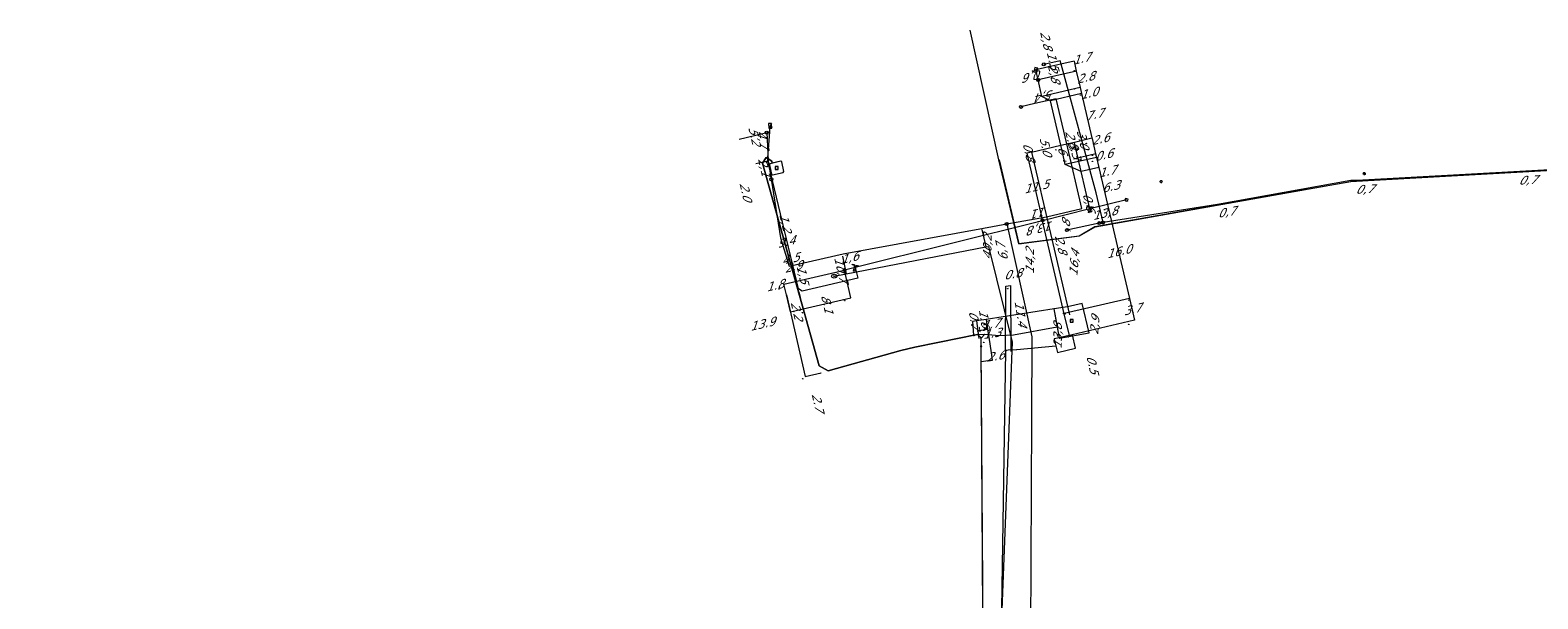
# Model space of a CAD drawing. Header units: metres. Extents: x 124576 to 133557, y 395865 to 402386.
# Tile 238 of 256: x 127624 to 127874, y 402256 to 402350. Entities that reach past the tile are written whole.
import ezdxf
from ezdxf.enums import TextEntityAlignment as Align

# ---------------------------------------------------------------- set-up
doc = ezdxf.new("R2010")
doc.units = ezdxf.units.M
doc.header["$MEASUREMENT"] = 0
for name, color, linetype, lineweight, true_color in [('LG_Datatransport_Eurofiber_Nederland_BV', 3, 'Continuous', 13, 0x00ff00), ('LG_Datatransport_KPN_BV', 3, 'Continuous', 13, 0x00ff00), ('LG_Gas_Hoge_Druk', 7, 'Continuous', 13, 0xff9b00), ('LG_Gas_Hoge_Druk_Enexis_Netbeheer_BV', 7, 'Continuous', 13, 0xff9b00), ('LG_Gas_Hoge_Druk_P_Enexis_Netbeheer_BV', 7, 'Continuous', 13, 0xff9b00), ('LG_Gas_Lage_Druk', 7, 'Continuous', 13, 0xffdc7d), ('LG_Gas_Lage_Druk_Enexis_Netbeheer_BV', 7, 'Continuous', 13, 0xffdc7d), ('LG_Gas_Lage_Druk_P_Enexis_Netbeheer_BV', 7, 'Continuous', 13, 0xffdc7d), ('LG_Laag_Spanning', 7, 'Continuous', 13, 0x960000), ('LG_Midden_Spanning', 7, 'Continuous', 13, 0xd20000), ('LG_Midden_Spanning_Enexis_Netbeheer_BV', 7, 'Continuous', 13, 0xd20000), ('LG_unet-4_Brabant_Water', 5, 'Continuous', 13, 0x0000ff)]:
    doc.layers.add(name, color=color, linetype=linetype, lineweight=lineweight, true_color=true_color)
for name, color, linetype, lineweight in [('LG_Datatransport_P_KPN_BV', 7, 'Continuous', 0), ('LG_Laag_Spanning_P_Enexis_Netbeheer_BV', 7, 'Continuous', 0), ('LG_Midden_Spanning_P_Enexis_Netbeheer_BV', 7, 'Continuous', 0), ('LG_unet-4_P_Brabant_Water', 7, 'Continuous', 0), ('MV_Datatransport', 7, 'Continuous', 0), ('MV_Gas_Hoge_Druk', 7, 'Continuous', 0), ('MV_Gas_Hoge_Druk_lijn', 7, 'Continuous', 0), ('MV_Gas_Hoge_Druk_pijl', 7, 'Continuous', 0), ('MV_Gas_Lage_Druk', 7, 'Continuous', 0), ('MV_Gas_Lage_Druk_lijn', 7, 'Continuous', 0), ('MV_Gas_Lage_Druk_pijl', 7, 'Continuous', 0), ('MV_Midden_Spanning', 7, 'Continuous', 0), ('MV_Midden_Spanning_lijn', 7, 'Continuous', 0), ('MV_Midden_Spanning_pijl', 7, 'Continuous', 0), ('MV_unet-4', 7, 'Continuous', 0)]:
    doc.layers.add(name, color=color, linetype=linetype, lineweight=lineweight)
doc.styles.add('Klic_Annotatie', font='verdanai.ttf', dxfattribs={"oblique": 20, "height": 1.4})
doc.styles.add('Style-Arial', font='arial.ttf')
doc.styles.add('Style-Arial Narrow', font='ARIALN.TTF')

# ---------------------------------------------------------------- blocks, each defined once
blk = doc.blocks.new('Mof_1')
at = {"layer": 'LG_Midden_Spanning_P_Enexis_Netbeheer_BV'}
h = blk.add_hatch(color=256, dxfattribs=at)
edge = h.paths.add_edge_path()
edge.add_arc((0, 0), 2, 0, 360)
blk = doc.blocks.new('Streetlight')
at = {"layer": 'LG_Laag_Spanning_P_Enexis_Netbeheer_BV'}
for p, q in [((-1.8, 1.8), (-1.1, 1.1)), ((0, 2.5), (0, 1.5)), ((1.8, 1.8), (1.1, 1.1)), ((-1.1, -1.1), (-1.8, -1.8)), ((0, -1.5), (0, -2.5)), ((1.1, -1.1), (1.8, -1.8))]:
    blk.add_line(p, q, dxfattribs=at)
at = {"layer": 'LG_Laag_Spanning_P_Enexis_Netbeheer_BV', "flags": 128}
for points in [[(-2.5, 0), (-1.5, 0)], [(1.5, 0), (2.5, 0)]]:
    blk.add_lwpolyline(points, dxfattribs=at)
at = {"layer": 'LG_Laag_Spanning_P_Enexis_Netbeheer_BV'}
blk.add_circle((0, 0), 1.5, dxfattribs=at)
blk = doc.blocks.new('Eindkap')
at = {"layer": 'LG_Gas_Lage_Druk_P_Enexis_Netbeheer_BV', "flags": 128}
blk.add_lwpolyline([(-0.8, -2.5), (1.7, -2.5), (1.7, 2.5), (-0.8, 2.5), (-2, 1.2), (-2, -1.2), (-0.8, -2.5)], close=True, dxfattribs=at)
blk = doc.blocks.new('DeliveryPoint_1')
at = {"layer": 'LG_Gas_Lage_Druk_P_Enexis_Netbeheer_BV', "flags": 128}
blk.add_lwpolyline([(-3.8, -2.5), (3.8, -2.5), (3.8, 2.5), (-3.8, 2.5), (-3.8, -2.5)], close=True, dxfattribs=at)
blk.add_lwpolyline([(-3.8, 2.5), (-3.8, 2.2), (0, 0), (3.8, 2.2)], dxfattribs=at)
blk = doc.blocks.new('Aftakzadel')
at = {"layer": 'LG_Gas_Lage_Druk_P_Enexis_Netbeheer_BV', "flags": 128}
blk.add_lwpolyline([(3, 3.1, 0.414214), (1, 1.1), (1, -6.4), (-1, -6.4), (-1, 1.1, 0.414214), (-3, 3.1), (-5.5, 3.1), (-5.5, 4.1), (-3, 4.1, -0.414214), (0, 1.1, -0.414214), (3, 4.1), (5.5, 4.1), (5.5, 3.1), (3, 3.1)], format="xyb", close=True, dxfattribs=at)
blk = doc.blocks.new('Overgangsstuk')
at = {"layer": 'LG_Gas_Lage_Druk_P_Enexis_Netbeheer_BV'}
for radius in [2.5, 2, 1.5, 1, 0.5]:
    blk.add_circle((0, 0), radius, dxfattribs=at)
blk = doc.blocks.new('Afsluiter')
at = {"layer": 'LG_Gas_Lage_Druk_P_Enexis_Netbeheer_BV'}
blk.add_line((0, -2.5), (0, 2.5), dxfattribs=at)
blk.add_solid([(-0.2, 2.5), (0.2, 2.5), (-0.2, -2.5), (0.2, -2.5)], dxfattribs=at)
blk = doc.blocks.new('Tstuk')
at = {"layer": 'LG_Gas_Lage_Druk_P_Enexis_Netbeheer_BV'}
for p, q in [((-2.3, 1.8), (2.3, 1.8)), ((0, -1.8), (0, 1.8))]:
    blk.add_line(p, q, dxfattribs=at)
blk.add_circle((0, 0.7), 2.5, dxfattribs=at)
blk = doc.blocks.new('Afsluiter_1')
at = {"layer": 'LG_Gas_Hoge_Druk_P_Enexis_Netbeheer_BV'}
blk.add_line((0, -2.5), (0, 2.5), dxfattribs=at)
at = {"layer": 'LG_Gas_Hoge_Druk_P_Enexis_Netbeheer_BV', "extrusion": (0, 0, -1)}
blk.add_solid([(0.2, 2.5), (-0.3, 2.5), (0.2, -2.5), (-0.3, -2.5)], dxfattribs=at)
blk = doc.blocks.new('m_pijl_1')
at = {"layer": 'MV_Midden_Spanning_pijl'}
blk.add_hatch(color=7, dxfattribs=at).paths.add_polyline_path([(-1, -0.3), (-1, 0), (-1, 0.3), (0, 0)])
at = {"layer": 'MV_Midden_Spanning_pijl', "flags": 128}
blk.add_lwpolyline([(-1, 0), (-1, 0.3), (0, 0), (-1, -0.3), (-1, 0)], close=True, dxfattribs=at)
blk = doc.blocks.new('m_pijl_2')
at = {"layer": 'MV_Gas_Lage_Druk_pijl'}
blk.add_hatch(color=7, dxfattribs=at).paths.add_polyline_path([(-1, -0.3), (-1, 0), (-1, 0.3), (0, 0)])
at = {"layer": 'MV_Gas_Lage_Druk_pijl', "flags": 128}
blk.add_lwpolyline([(-1, 0), (-1, 0.3), (0, 0), (-1, -0.3), (-1, 0)], close=True, dxfattribs=at)
blk = doc.blocks.new('m_pijl_3')
at = {"layer": 'MV_Gas_Hoge_Druk_pijl'}
blk.add_hatch(color=7, dxfattribs=at).paths.add_polyline_path([(-1, -0.3), (-1, 0), (-1, 0.3), (0, 0)])
at = {"layer": 'MV_Gas_Hoge_Druk_pijl', "flags": 128}
blk.add_lwpolyline([(-1, 0), (-1, 0.3), (0, 0), (-1, -0.3), (-1, 0)], close=True, dxfattribs=at)
blk = doc.blocks.new('Klantstation')
at = {"layer": 'LG_Laag_Spanning_P_Enexis_Netbeheer_BV', "flags": 128}
blk.add_lwpolyline([(-2.5, -2.3), (2.5, -2.3), (2.5, 2.3), (-2.5, 2.3), (-2.5, -2.3)], close=True, dxfattribs=at)
at = {"layer": 'LG_Laag_Spanning_P_Enexis_Netbeheer_BV', "color": 7, "linetype": 'Continuous', "style": 'Style-Arial Narrow'}
blk.add_text('K', height=3.5, dxfattribs=at).set_placement((0, 0), align=Align.MIDDLE_CENTER)
blk = doc.blocks.new('Klantstation_1')
at = {"layer": 'LG_Midden_Spanning_P_Enexis_Netbeheer_BV', "flags": 128}
blk.add_lwpolyline([(-2.5, -2.3), (2.5, -2.3), (2.5, 2.3), (-2.5, 2.3), (-2.5, -2.3)], close=True, dxfattribs=at)
at = {"layer": 'LG_Midden_Spanning_P_Enexis_Netbeheer_BV', "color": 7, "linetype": 'Continuous', "style": 'Style-Arial Narrow'}
blk.add_text('K', height=3.5, dxfattribs=at).set_placement((0, 0), align=Align.MIDDLE_CENTER)
blk = doc.blocks.new('FireHydrant')
at = {"layer": 'LG_unet-4_P_Brabant_Water'}
blk.add_ellipse((0, 0), major_axis=(4.45, 0), ratio=0.727642, dxfattribs=at)
at = {"layer": 'LG_unet-4_P_Brabant_Water', "style": 'Style-Arial'}
blk.add_text('BK', height=2.5, dxfattribs=at).set_placement((0, 0), align=Align.MIDDLE_CENTER)
blk = doc.blocks.new('Onbekend_3')
at = {"layer": 'LG_Datatransport_P_KPN_BV'}
blk.add_hatch(color=256, dxfattribs=at).paths.add_polyline_path([(-0.3, -1.1, -0.262633), (0.2, 0.2), (0.6, 0.5, 0.379827), (0.7, 1.3), (0.7, 1.3, 0.228508), (0, 1.5), (0, 1.5, 0.459053), (-0.8, 0.8), (-1.3, 0.9, -0.414214), (-0.1, 2, -0.243799), (1.1, 1.5, -0.379827), (0.9, 0.1), (0.5, -0.2, 0.262633), (0.2, -1.1), (-0.2, -1.1)])
blk.add_circle((0, 0), 2.5, dxfattribs=at)
at = {"layer": 'LG_Datatransport_P_KPN_BV', "extrusion": (0, 0, -1)}
blk.add_solid([(0.3, -2.1), (-0.2, -2.1), (0.3, -1.5), (-0.2, -1.5)], dxfattribs=at)

msp = doc.modelspace()

# ---------------------------------------------------------------- linework, layer by layer
at = {"layer": 'LG_Datatransport_Eurofiber_Nederland_BV', "flags": 128}
for points in [[(127897.8, 402327.8), (127870.3, 402326.3), (127842.8, 402324.7), (127821.6, 402321), (127800.4, 402317.2), (127797.8, 402315.7), (127787.8, 402314.4), (127784.5, 402328.3), (127779.7, 402349.8)], [(127784.52, 402328.34), (127787.77, 402314.42), (127797.83, 402315.71), (127800.45, 402317.2), (127821.6, 402320.97), (127842.79, 402324.74), (127870.34, 402326.28), (127897.85, 402327.82), (127906.02, 402328.32), (127907.3, 402328.38), (127908.02, 402328.06), (127908.44, 402320.56), (127908.46, 402320.11), (127908.48, 402319.83)]]:
    msp.add_lwpolyline(points, dxfattribs=at)
at = {"layer": 'LG_Datatransport_KPN_BV'}
for p, q in [((127801.13, 402317.83), (127795.77, 402316.68)), ((127801.76, 402317.93), (127801.13, 402317.83))]:
    msp.add_line(p, q, dxfattribs=at)
at = {"layer": 'LG_Datatransport_KPN_BV', "flags": 128}
for points in [[(127801.76, 402317.93), (127800.6, 402322.85), (127794.8, 402344.16), (127794.67, 402344.74), (127791.93, 402344.14)], [(127785.78, 402317.69), (127792.38, 402318.89), (127798.24, 402320.25), (127795.73, 402330.96), (127793.98, 402338.44), (127790.46, 402337.63), (127788.15, 402337.09)], [(127746.02, 402332.83), (127746.26, 402328.17), (127746.76, 402325.09)], [(127898.5, 402327.95), (127870.82, 402326.41), (127843.8, 402324.89), (127842.8, 402324.88), (127820.75, 402320.92), (127801.76, 402317.93)], [(127746.76, 402325.09), (127748.3, 402315.39), (127749.7, 402310.69), (127758.66, 402312.77), (127781.96, 402316.99), (127785.78, 402317.69)], [(127785.78, 402317.69), (127789.96, 402298.99), (127789.89, 402285.48), (127789.71, 402250), (127789.47, 402205.17), (127789.47, 402205.12)]]:
    msp.add_lwpolyline(points, dxfattribs=at)
at = {"layer": 'LG_Gas_Hoge_Druk', "flags": 128}
msp.add_lwpolyline([(127794.2, 402296.41), (127797.18, 402297.11), (127797.18, 402297.11), (127797.18, 402297.11), (127797.19, 402297.11), (127797.19, 402297.11), (127797.19, 402297.11), (127797.19, 402297.11), (127797.19, 402297.11), (127797.19, 402297.11), (127797.19, 402297.11), (127797.19, 402297.12), (127797.19, 402297.12), (127797.19, 402297.12), (127796.67, 402299.33), (127796.67, 402299.33), (127796.67, 402299.33), (127796.67, 402299.33), (127796.67, 402299.34), (127796.67, 402299.34), (127796.67, 402299.34), (127796.67, 402299.34), (127796.67, 402299.34), (127796.66, 402299.34), (127796.66, 402299.34), (127796.66, 402299.34), (127796.66, 402299.34), (127793.68, 402298.64), (127793.68, 402298.64), (127793.68, 402298.64), (127793.68, 402298.64), (127793.67, 402298.64), (127793.67, 402298.64), (127793.67, 402298.64), (127793.67, 402298.64), (127793.67, 402298.63), (127793.67, 402298.63), (127793.67, 402298.63), (127793.67, 402298.63), (127793.67, 402298.63), (127794.19, 402296.42), (127794.19, 402296.41), (127794.19, 402296.41), (127794.19, 402296.41), (127794.19, 402296.41), (127794.19, 402296.41), (127794.19, 402296.41), (127794.19, 402296.41), (127794.2, 402296.41), (127794.2, 402296.41), (127794.2, 402296.41), (127794.2, 402296.41), (127794.2, 402296.41)], dxfattribs=at)
at = {"layer": 'LG_Gas_Hoge_Druk_Enexis_Netbeheer_BV', "flags": 128}
for points in [[(127786.49, 402296.83), (127785.61, 402296.74), (127784.25, 402211.22), (127784.17, 402206.02), (127783.15, 402205.04), (127766.02, 402205.31), (127764.02, 402205.35), (127701.35, 402207.1), (127699.35, 402207.15), (127607.82, 402209.47), (127597.79, 402210.01), (127597.63, 402210.03), (127596.65, 402210.18), (127595.65, 402210.27), (127589.94, 402210.61)], [(127786.49, 402296.83), (127787.38, 402296.91), (127787.48, 402296.92), (127793.94, 402297.53)]]:
    msp.add_lwpolyline(points, dxfattribs=at)
at = {"layer": 'LG_Gas_Lage_Druk', "flags": 128}
msp.add_lwpolyline([(127794.2, 402296.41), (127797.18, 402297.11), (127797.18, 402297.11), (127797.18, 402297.11), (127797.19, 402297.11), (127797.19, 402297.11), (127797.19, 402297.11), (127797.19, 402297.11), (127797.19, 402297.11), (127797.19, 402297.11), (127797.19, 402297.11), (127797.19, 402297.12), (127797.19, 402297.12), (127797.19, 402297.12), (127796.67, 402299.33), (127796.67, 402299.33), (127796.67, 402299.33), (127796.67, 402299.33), (127796.67, 402299.34), (127796.67, 402299.34), (127796.67, 402299.34), (127796.67, 402299.34), (127796.67, 402299.34), (127796.66, 402299.34), (127796.66, 402299.34), (127796.66, 402299.34), (127796.66, 402299.34), (127793.68, 402298.64), (127793.68, 402298.64), (127793.68, 402298.64), (127793.68, 402298.64), (127793.67, 402298.64), (127793.67, 402298.64), (127793.67, 402298.64), (127793.67, 402298.64), (127793.67, 402298.63), (127793.67, 402298.63), (127793.67, 402298.63), (127793.67, 402298.63), (127793.67, 402298.63), (127794.19, 402296.42), (127794.19, 402296.41), (127794.19, 402296.41), (127794.19, 402296.41), (127794.19, 402296.41), (127794.19, 402296.41), (127794.19, 402296.41), (127794.19, 402296.41), (127794.2, 402296.41), (127794.2, 402296.41), (127794.2, 402296.41), (127794.2, 402296.41), (127794.2, 402296.41)], dxfattribs=at)
at = {"layer": 'LG_Gas_Lage_Druk_Enexis_Netbeheer_BV'}
for p, q in [((127791, 402341.55), (127790.61, 402343.21)), ((127805.65, 402321.71), (127799.58, 402320.2)), ((127799.58, 402320.2), (127791.72, 402318.24)), ((127791.72, 402318.24), (127760.64, 402310.49)), ((127795.33, 402302.82), (127791.72, 402318.24)), ((127760.64, 402310.49), (127758.89, 402310.05)), ((127796.18, 402299.22), (127795.33, 402302.82))]:
    msp.add_line(p, q, dxfattribs=at)
at = {"layer": 'LG_Gas_Lage_Druk_Enexis_Netbeheer_BV', "flags": 128}
for points in [[(127795.38, 402328.09), (127794.76, 402330.74), (127793.04, 402338.12), (127791.63, 402338.82), (127791, 402341.55)], [(127760.64, 402310.49), (127761.09, 402308.72), (127751.89, 402306.57), (127751.29, 402306.94), (127746.29, 402327.66), (127746.17, 402328.14), (127746.2, 402328.64), (127746.51, 402332.95), (127746.58, 402333.95)], [(127799.58, 402320.2), (127798.14, 402326.38), (127795.5, 402327.54), (127795.38, 402328.09)]]:
    msp.add_lwpolyline(points, dxfattribs=at)
at = {"layer": 'LG_Laag_Spanning', "flags": 128}
for points in [[(127746.98, 402325.83), (127748.74, 402326.23), (127748.74, 402326.23), (127748.74, 402326.23), (127748.74, 402326.23), (127748.74, 402326.23), (127748.75, 402326.23), (127748.75, 402326.23), (127748.84, 402326.38), (127748.84, 402326.38), (127748.84, 402326.38), (127748.84, 402326.38), (127748.84, 402326.38), (127748.84, 402326.38), (127748.84, 402326.38), (127748.49, 402327.97), (127748.49, 402327.97), (127748.49, 402327.97), (127748.49, 402327.98), (127748.49, 402327.98), (127748.49, 402327.98), (127748.49, 402327.98), (127748.33, 402328.08), (127748.33, 402328.08), (127748.33, 402328.08), (127748.33, 402328.08), (127748.33, 402328.08), (127748.32, 402328.08), (127748.32, 402328.08), (127746.55, 402327.68), (127746.55, 402327.68), (127746.55, 402327.68), (127746.54, 402327.68), (127746.54, 402327.68), (127746.54, 402327.68), (127746.54, 402327.68), (127746.54, 402327.68), (127746.45, 402327.51), (127746.45, 402327.51), (127746.45, 402327.51), (127746.45, 402327.51), (127746.45, 402327.51), (127746.45, 402327.51), (127746.45, 402327.5), (127746.51, 402327.24), (127746.81, 402325.95), (127746.81, 402325.94), (127746.82, 402325.94), (127746.82, 402325.94), (127746.82, 402325.94), (127746.82, 402325.94), (127746.82, 402325.94), (127746.97, 402325.84), (127746.97, 402325.84), (127746.97, 402325.83), (127746.97, 402325.83), (127746.98, 402325.83), (127746.98, 402325.83), (127746.98, 402325.83)], [(127794.51, 402298.76), (127799.43, 402299.65), (127799.43, 402299.65), (127799.44, 402299.65), (127799.44, 402299.65), (127799.44, 402299.65), (127799.44, 402299.66), (127799.44, 402299.66), (127799.44, 402299.66), (127799.44, 402299.66), (127799.44, 402299.66), (127799.44, 402299.66), (127799.44, 402299.66), (127799.44, 402299.66), (127799.44, 402299.66), (127798.31, 402304.53), (127798.31, 402304.54), (127798.3, 402304.54), (127798.3, 402304.54), (127798.3, 402304.54), (127798.3, 402304.54), (127798.3, 402304.54), (127798.3, 402304.54), (127798.3, 402304.54), (127798.3, 402304.54), (127798.3, 402304.54), (127798.3, 402304.54), (127798.29, 402304.54), (127795.86, 402303.97), (127793.63, 402303.63), (127793.63, 402303.63), (127793.63, 402303.63), (127793.62, 402303.63), (127793.62, 402303.63), (127793.62, 402303.63), (127793.62, 402303.63), (127793.62, 402303.63), (127793.62, 402303.62), (127793.62, 402303.62), (127793.62, 402303.62), (127793.62, 402303.62), (127793.62, 402303.62), (127793.62, 402303.62), (127794.5, 402298.77), (127794.5, 402298.77), (127794.5, 402298.76), (127794.5, 402298.76), (127794.5, 402298.76), (127794.5, 402298.76), (127794.51, 402298.76), (127794.51, 402298.76), (127794.51, 402298.76), (127794.51, 402298.76), (127794.51, 402298.76), (127794.51, 402298.76), (127794.51, 402298.76)]]:
    msp.add_lwpolyline(points, dxfattribs=at)
at = {"layer": 'LG_Midden_Spanning', "flags": 128}
for points in [[(127746.98, 402325.83), (127748.74, 402326.23), (127748.74, 402326.23), (127748.74, 402326.23), (127748.74, 402326.23), (127748.74, 402326.23), (127748.75, 402326.23), (127748.75, 402326.23), (127748.84, 402326.38), (127748.84, 402326.38), (127748.84, 402326.38), (127748.84, 402326.38), (127748.84, 402326.38), (127748.84, 402326.38), (127748.84, 402326.38), (127748.49, 402327.97), (127748.49, 402327.97), (127748.49, 402327.97), (127748.49, 402327.98), (127748.49, 402327.98), (127748.49, 402327.98), (127748.49, 402327.98), (127748.33, 402328.08), (127748.33, 402328.08), (127748.33, 402328.08), (127748.33, 402328.08), (127748.33, 402328.08), (127748.32, 402328.08), (127748.32, 402328.08), (127746.93, 402327.77), (127746.55, 402327.68), (127746.55, 402327.68), (127746.55, 402327.68), (127746.54, 402327.68), (127746.54, 402327.68), (127746.54, 402327.68), (127746.54, 402327.68), (127746.54, 402327.68), (127746.45, 402327.51), (127746.45, 402327.51), (127746.45, 402327.51), (127746.45, 402327.51), (127746.45, 402327.51), (127746.45, 402327.51), (127746.45, 402327.5), (127746.51, 402327.24), (127746.81, 402325.95), (127746.81, 402325.94), (127746.82, 402325.94), (127746.82, 402325.94), (127746.82, 402325.94), (127746.82, 402325.94), (127746.82, 402325.94), (127746.97, 402325.84), (127746.97, 402325.84), (127746.97, 402325.83), (127746.97, 402325.83), (127746.98, 402325.83), (127746.98, 402325.83), (127746.98, 402325.83)], [(127794.51, 402298.76), (127799.43, 402299.65), (127799.43, 402299.65), (127799.44, 402299.65), (127799.44, 402299.65), (127799.44, 402299.65), (127799.44, 402299.66), (127799.44, 402299.66), (127799.44, 402299.66), (127799.44, 402299.66), (127799.44, 402299.66), (127799.44, 402299.66), (127799.44, 402299.66), (127799.44, 402299.66), (127799.44, 402299.66), (127798.31, 402304.53), (127798.31, 402304.54), (127798.3, 402304.54), (127798.3, 402304.54), (127798.3, 402304.54), (127798.3, 402304.54), (127798.3, 402304.54), (127798.3, 402304.54), (127798.3, 402304.54), (127798.3, 402304.54), (127798.3, 402304.54), (127798.3, 402304.54), (127798.29, 402304.54), (127795.86, 402303.97), (127793.63, 402303.63), (127793.63, 402303.63), (127793.63, 402303.63), (127793.62, 402303.63), (127793.62, 402303.63), (127793.62, 402303.63), (127793.62, 402303.63), (127793.62, 402303.63), (127793.62, 402303.62), (127793.62, 402303.62), (127793.62, 402303.62), (127793.62, 402303.62), (127793.62, 402303.62), (127793.62, 402303.62), (127794.16, 402300.63), (127794.5, 402298.77), (127794.5, 402298.77), (127794.5, 402298.76), (127794.5, 402298.76), (127794.5, 402298.76), (127794.5, 402298.76), (127794.51, 402298.76), (127794.51, 402298.76), (127794.51, 402298.76), (127794.51, 402298.76), (127794.51, 402298.76), (127794.51, 402298.76), (127794.51, 402298.76)]]:
    msp.add_lwpolyline(points, dxfattribs=at)
at = {"layer": 'LG_Midden_Spanning_Enexis_Netbeheer_BV'}
for p, q in [((127780.35, 402299.27), (127780.96, 402299.37)), ((127780.96, 402299.37), (127782.18, 402299.43)), ((127781.54, 402297.43), (127781.54, 402298.53)), ((127782.13, 402209.27), (127781.54, 402297.43))]:
    msp.add_line(p, q, dxfattribs=at)
at = {"layer": 'LG_Midden_Spanning_Enexis_Netbeheer_BV', "flags": 128}
for points in [[(127746.93, 402327.76), (127746.85, 402328.1), (127745.89, 402328.71), (127745.32, 402327.75), (127754.71, 402294.2), (127756.19, 402293.36), (127768.21, 402296.73), (127770.55, 402297.29), (127778.17, 402298.83), (127780.35, 402299.27)], [(127781.54, 402297.43), (127781.54, 402298.53), (127781.52, 402298.89), (127780.96, 402299.37), (127780.35, 402299.27), (127778.17, 402298.83), (127770.55, 402297.29), (127768.21, 402296.73), (127756.19, 402293.36), (127754.71, 402294.2), (127745.32, 402327.75), (127745.89, 402328.71), (127746.85, 402328.1), (127746.93, 402327.76)], [(127746.93, 402327.76), (127746.85, 402328.1), (127745.89, 402328.71), (127745.32, 402327.75), (127754.71, 402294.2), (127756.19, 402293.36), (127768.21, 402296.73), (127770.55, 402297.29), (127778.17, 402298.83), (127780.35, 402299.27)], [(127780.35, 402299.27), (127780.96, 402299.37), (127782.18, 402299.43), (127782.72, 402299.39), (127784.54, 402299.21), (127786.91, 402299.31), (127794.17, 402300.63)], [(127781.54, 402298.53), (127781.52, 402298.89), (127780.96, 402299.37)], [(127782.13, 402209.27), (127781.54, 402297.43), (127781.54, 402298.53), (127781.54, 402298.78), (127782.18, 402299.43), (127782.72, 402299.39), (127784.54, 402299.21), (127786.91, 402299.31), (127794.17, 402300.63)], [(127781.54, 402298.53), (127781.54, 402298.78), (127782.18, 402299.43)], [(127782.18, 402299.43), (127782.72, 402299.39), (127784.54, 402299.21), (127786.91, 402299.31), (127794.17, 402300.63)], [(127780.53, 402188.23), (127780.8, 402188.37), (127781.38, 402188.87), (127781.6, 402189.46), (127781.61, 402189.6), (127781.64, 402190.67), (127781.68, 402192.17), (127781.73, 402193.67), (127781.79, 402195.17), (127782.1, 402203.66), (127782.1, 402203.87), (127782.14, 402205.37), (127782.15, 402206.86), (127782.13, 402209.27), (127781.54, 402297.43)]]:
    msp.add_lwpolyline(points, dxfattribs=at)
at = {"layer": 'LG_unet-4_Brabant_Water'}
for p, q in [((127781.67, 402316.8), (127782.35, 402313.89)), ((127758.58, 402312.37), (127759.15, 402309.43))]:
    msp.add_line(p, q, dxfattribs=at)
at = {"layer": 'LG_unet-4_Brabant_Water', "flags": 128}
msp.add_lwpolyline([(127757.19, 402309.05), (127759.15, 402309.43), (127782.35, 402313.89), (127782.74, 402313.96), (127786.67, 402298.09), (127783.25, 402209.39), (127783.2, 402207.89)], dxfattribs=at)
at = {"layer": 'MV_Gas_Hoge_Druk_lijn'}
for p, q in [((127785.61, 402296.74), (127785.63, 402307.4)), ((127786.42, 402307.5), (127786.49, 402296.83))]:
    msp.add_line(p, q, dxfattribs=at)
at = {"layer": 'MV_Gas_Hoge_Druk_pijl'}
msp.add_line((127785.63, 402307.4), (127786.42, 402307.5), dxfattribs=at)
at = {"layer": 'MV_Gas_Lage_Druk_lijn'}
for p, q in [((127796.94, 402344.68), (127792.07, 402343.55)), ((127797.33, 402343.03), (127791, 402341.55)), ((127797.96, 402340.3), (127791.63, 402338.82)), ((127798.19, 402339.33), (127793.04, 402338.12)), ((127797, 402331.26), (127799.91, 402331.94)), ((127800.53, 402329.3), (127796.84, 402328.43)), ((127800.66, 402328.71), (127795.5, 402327.54)), ((127748.85, 402307.72), (127758.89, 402310.05)), ((127759.95, 402305.46), (127758.89, 402310.05)), ((127749.92, 402303.13), (127749.26, 402305.97)), ((127752.06, 402303.63), (127751.41, 402306.45)), ((127806.13, 402305.34), (127795.32, 402302.87)), ((127806.97, 402301.74), (127796.66, 402299.33))]:
    msp.add_line(p, q, dxfattribs=at)
at = {"layer": 'MV_Gas_Lage_Druk_lijn', "flags": 128}
msp.add_lwpolyline([(127801.05, 402327.06), (127798.14, 402326.38), (127797.02, 402331.15)], dxfattribs=at)
at = {"layer": 'MV_Gas_Lage_Druk_pijl'}
for p, q in [((127796.94, 402344.68), (127797.32, 402343.03)), ((127792.07, 402343.55), (127790.61, 402343.21)), ((127797.32, 402343.03), (127797.96, 402340.3)), ((127797.96, 402340.3), (127798.19, 402339.33)), ((127798.19, 402339.33), (127799.91, 402331.94)), ((127741.45, 402331.74), (127746.51, 402332.95)), ((127797, 402331.26), (127799.91, 402331.94)), ((127789.89, 402329.6), (127789.11, 402329.42)), ((127789.11, 402329.42), (127791.72, 402318.24)), ((127789.89, 402329.6), (127794.76, 402330.74)), ((127794.76, 402330.74), (127797, 402331.26)), ((127800.52, 402329.3), (127800.66, 402328.71)), ((127744.22, 402327.69), (127746.17, 402328.14)), ((127800.66, 402328.71), (127801.05, 402327.06)), ((127801.05, 402327.06), (127802.48, 402320.92)), ((127802.48, 402320.92), (127806.13, 402305.34)), ((127749.26, 402305.97), (127748.85, 402307.72)), ((127752.06, 402303.63), (127759.95, 402305.46)), ((127806.13, 402305.34), (127806.97, 402301.74)), ((127749.92, 402303.13), (127752.06, 402303.63)), ((127796.18, 402299.22), (127796.66, 402299.33))]:
    msp.add_line(p, q, dxfattribs=at)
at = {"layer": 'MV_Gas_Lage_Druk_pijl', "flags": 128}
msp.add_lwpolyline([(127799.91, 402331.94), (127799.93, 402331.83), (127800.52, 402329.3)], dxfattribs=at)
at = {"layer": 'MV_Midden_Spanning_lijn'}
for p, q in [((127789.89, 402329.6), (127796.17, 402302.63)), ((127780.09, 402301.53), (127780.29, 402299.29)), ((127780.78, 402301.64), (127781.16, 402298.71)), ((127782.62, 402300.21), (127780.88, 402299.94)), ((127783.4, 402295.15), (127781.6, 402294.88))]:
    msp.add_line(p, q, dxfattribs=at)
at = {"layer": 'MV_Midden_Spanning_pijl'}
for p, q in [((127749.26, 402305.97), (127752.4, 402292.43)), ((127782.36, 402301.89), (127780.78, 402301.64)), ((127793.63, 402303.62), (127782.36, 402301.89)), ((127782.36, 402301.89), (127782.62, 402300.21)), ((127780.78, 402301.64), (127780.09, 402301.53)), ((127782.62, 402300.21), (127782.82, 402298.92)), ((127752.4, 402292.43), (127755.03, 402293.04))]:
    msp.add_line(p, q, dxfattribs=at)
at = {"layer": 'MV_Midden_Spanning_pijl', "flags": 128}
msp.add_lwpolyline([(127782.82, 402298.92), (127783.22, 402296.35), (127783.4, 402295.15)], dxfattribs=at)

# ---------------------------------------------------------------- block references
at = {"layer": 'LG_Datatransport_P_KPN_BV', "xscale": 0.1, "yscale": 0.1, "zscale": 0.1}
for p in [(127791.93, 402344.14), (127788.15, 402337.09), (127746.02, 402332.83), (127746.76, 402325.09), (127746.76, 402325.09), (127785.78, 402317.69), (127785.78, 402317.69), (127785.78, 402317.69), (127795.77, 402316.68), (127801.13, 402317.83), (127801.13, 402317.83), (127801.76, 402317.93), (127801.76, 402317.93), (127801.76, 402317.93)]:
    msp.add_blockref('Onbekend_3', p, dxfattribs=at)
at = {"layer": 'LG_Gas_Hoge_Druk_P_Enexis_Netbeheer_BV', "xscale": 0.1, "yscale": 0.1, "zscale": 0.1, "rotation": 175}
msp.add_blockref('Afsluiter_1', (127786.49, 402296.83), dxfattribs=at)
at = {"layer": 'LG_Gas_Lage_Druk_P_Enexis_Netbeheer_BV'}
for name, p, xscale, yscale, zscale, rotation in [('DeliveryPoint_1', (127790.61, 402343.21), 0.09999999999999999, 0.09999999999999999, 0.09999999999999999, 257), ('Overgangsstuk', (127791, 402341.55), 0.1, 0.1, 0.1, 77.00000000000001), ('DeliveryPoint_1', (127746.58, 402333.95), 0.09999999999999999, 0.09999999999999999, 0.09999999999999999, 274), ('Afsluiter', (127795.38, 402328.09), 0.1, 0.1, 0.1, 77.00000000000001), ('Eindkap', (127805.65, 402321.71), 0.1, 0.1, 0.1, 76), ('Aftakzadel', (127799.58, 402320.2), 0.1, 0.1, 0.1, 346), ('Tstuk', (127791.72, 402318.24), 0.1, 0.1, 0.1, 346), ('Eindkap', (127758.89, 402310.05), 0.1, 0.1, 0.1, 256), ('Aftakzadel', (127760.64, 402310.49), 0.1, 0.1, 0.1, 346), ('Afsluiter', (127795.33, 402302.82), 0.1, 0.1, 0.1, 77.00000000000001)]:
    msp.add_blockref(name, p, dxfattribs=dict(at, xscale=xscale, yscale=yscale, zscale=zscale, rotation=rotation))
at = {"layer": 'LG_Laag_Spanning_P_Enexis_Netbeheer_BV', "xscale": 0.1, "yscale": 0.1, "zscale": 0.1}
for name, p in [('Klantstation', (127747.64, 402326.96)), ('Streetlight', (127811.38, 402324.72)), ('Streetlight', (127845.04, 402326.03)), ('Klantstation', (127796.53, 402301.65))]:
    msp.add_blockref(name, p, dxfattribs=at)
at = {"layer": 'LG_Midden_Spanning_P_Enexis_Netbeheer_BV', "xscale": 0.1, "yscale": 0.1, "zscale": 0.1}
for name, p in [('Klantstation_1', (127747.64, 402326.96)), ('Klantstation_1', (127796.53, 402301.65)), ('Mof_1', (127781.54, 402297.43))]:
    msp.add_blockref(name, p, dxfattribs=at)
at = {"layer": 'LG_Midden_Spanning_P_Enexis_Netbeheer_BV', "xscale": 0.1, "yscale": 0.1, "zscale": 0.1, "rotation": 1}
msp.add_blockref('Mof_1', (127780.35, 402299.27), dxfattribs=at)
at = {"layer": 'LG_unet-4_P_Brabant_Water', "xscale": 0.1, "yscale": 0.1, "zscale": 0.1}
msp.add_blockref('FireHydrant', (127757.19, 402309.05), dxfattribs=at)
at = {"layer": 'MV_Gas_Hoge_Druk_pijl', "xscale": 0.09999999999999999, "yscale": 0.09999999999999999, "zscale": 0.09999999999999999, "rotation": 7}
msp.add_blockref('m_pijl_3', (127786, 402307), dxfattribs=at)
at = {"layer": 'MV_Gas_Lage_Druk_pijl'}
for p, xscale, yscale, zscale, rotation in [((127790, 402343), 0.1, 0.1, 0.1, 194), ((127797, 402343), 0.1, 0.1, 0.1, 284), ((127797, 402340), 0.1, 0.1, 0.1, 284), ((127798, 402339), 0.1, 0.1, 0.1, 284), ((127746, 402332), 0.1, 0.1, 0.1, 13), ((127794, 402330), 0.1, 0.1, 0.1, 13), ((127796, 402331), 0.1, 0.1, 0.1, 13), ((127799, 402331), 0.1, 0.1, 0.1, 13), ((127799, 402331), 0.1, 0.1, 0.1, 284), ((127746, 402328), 0.1, 0.1, 0.1, 13), ((127789, 402329), 0.1, 0.1, 0.1, 194), ((127800, 402329), 0.1, 0.1, 0.1, 284), ((127800, 402328), 0.1, 0.1, 0.1, 284), ((127801, 402327), 0.1, 0.1, 0.1, 284), ((127802, 402320), 0.1, 0.1, 0.1, 284), ((127791, 402318), 0.1, 0.1, 0.1, 284), ((127748, 402307), 0.09999999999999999, 0.09999999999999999, 0.09999999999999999, 103), ((127759, 402305), 0.1, 0.1, 0.1, 13), ((127806, 402305), 0.1, 0.1, 0.1, 284), ((127752, 402303), 0.1, 0.1, 0.1, 13), ((127806, 402301), 0.1, 0.1, 0.1, 284), ((127796, 402299), 0.1, 0.1, 0.1, 13)]:
    msp.add_blockref('m_pijl_2', p, dxfattribs=dict(at, xscale=xscale, yscale=yscale, zscale=zscale, rotation=rotation))
at = {"layer": 'MV_Midden_Spanning_pijl', "xscale": 0.1, "yscale": 0.1, "zscale": 0.1}
for p, rotation in [((127780, 402301), 189), ((127780, 402301), 189), ((127782, 402300), 279), ((127782, 402301), 189), ((127782, 402298), 279), ((127783, 402295), 279), ((127752, 402292), 284), ((127755, 402293), 13)]:
    msp.add_blockref('m_pijl_1', p, dxfattribs=dict(at, rotation=rotation))

# ---------------------------------------------------------------- texts
at = {"layer": 'MV_Datatransport', "style": 'Klic_Annotatie', "oblique": 20}
for s, rotation, p in [('2,8', 283.1, (127792.32, 402348.2)), ('0,6', 193.1, (127790.31, 402342.22)), ('2,8', 283.1, (127793.6, 402342.7)), ('5,4', 193, (127792.25, 402338.9)), ('4,7', 283.4, (127745.33, 402331.83)), ('6', 283.1, (127795.04, 402329.97)), ('8,3', 283.1, (127797.09, 402330.07)), ('2,1', 283.1, (127745.57, 402327.17)), ('0,7', 3.2, (127845.06, 402323.46)), ('0,7', 3.2, (127872.08, 402324.97)), ('0,6', 283.1, (127799.41, 402321.36)), ('1,2', 283.1, (127749.09, 402317.99)), ('11', 193.1, (127791.39, 402319.58)), ('13,8', 13.1, (127801.99, 402319.47)), ('0,7', 10.1, (127822.17, 402319.65)), ('13,8', 193.1, (127791.6, 402317.04)), ('9,4', 13.2, (127749.13, 402314.73)), ('2,8', 283.1, (127794.76, 402314.41)), ('4,5', 13.3, (127749.84, 402311.9)), ('10,7', 283.1, (127758.33, 402310.22)), ('1,6', 13.1, (127759.66, 402312.07)), ('6,7', 103.1, (127785.05, 402313.01)), ('2,9', 13.2, (127750.34, 402310.6)), ('1,5', 283, (127751.97, 402309.4))]:
    msp.add_text(s, height=1.4, rotation=rotation, dxfattribs=at).set_placement(p, align=Align.MIDDLE_CENTER)
at = {"layer": 'MV_Gas_Hoge_Druk', "style": 'Klic_Annotatie', "oblique": 20}
msp.add_text('0.8', height=1.4, rotation=10, dxfattribs=at).set_placement((127786.73, 402309.38), align=Align.MIDDLE_CENTER)
at = {"layer": 'MV_Gas_Lage_Druk', "style": 'Klic_Annotatie', "oblique": 20}
for s, rotation, p in [('1.5', 283, (127793.42, 402344.85)), ('1.7', 13, (127798.12, 402345.07)), ('2.8', 13, (127798.8, 402341.94)), ('1.0', 13, (127799.36, 402339.33)), ('7.7', 13, (127800.27, 402335.8)), ('5.2', 283, (127743.98, 402332.34)), ('5.0', 283, (127792.24, 402330.6)), ('2.3', 283, (127796.49, 402331.69)), ('3.0', 283, (127798.41, 402331.8)), ('2.6', 13, (127801.23, 402331.74)), ('0.8', 283, (127789.45, 402329.7)), ('0.6', 13, (127801.8, 402329.11)), ('1.7', 13, (127802.39, 402326.39)), ('2.0', 283, (127742.51, 402323.11)), ('11.5', 13, (127790.61, 402323.87)), ('6.3', 13, (127802.97, 402323.87)), ('16.0', 13, (127804.31, 402313.13)), ('1.8', 13, (127747.29, 402307.49)), ('2.2', 283, (127750.99, 402303.38)), ('8.1', 283, (127756.01, 402304.54)), ('3.7', 13, (127806.55, 402303.54)), ('0.5', 283, (127800, 402294.48))]:
    msp.add_text(s, height=1.4, rotation=rotation, dxfattribs=at).set_placement(p, align=Align.MIDDLE_CENTER)
at = {"layer": 'MV_Midden_Spanning', "style": 'Klic_Annotatie', "oblique": 20}
for s, rotation, p in [('11.4', 279, (127788.1, 402302.91)), ('13.9', 13, (127745.21, 402301.12)), ('0.7', 279, (127780.42, 402301.85)), ('1.6', 279, (127782.08, 402302.13)), ('1.7', 9, (127783.08, 402301.09)), ('1.3', 9, (127783.25, 402299.54)), ('2.6', 9, (127783.83, 402295.79)), ('2.7', 283, (127754.47, 402288.17))]:
    msp.add_text(s, height=1.4, rotation=rotation, dxfattribs=at).set_placement(p, align=Align.MIDDLE_CENTER)
at = {"layer": 'MV_unet-4', "style": 'Klic_Annotatie', "oblique": 20}
for s, rotation, p in [(',8', 85.1, (127795.56, 402317.38)), ('40,2', 89.8, (127782.56, 402313.82)), ('14,2', 89.8, (127789.61, 402311.46)), ('16,4', 85.1, (127796.96, 402311.12)), ('2,9', 85.1, (127800.36, 402300.85)), ('13,8', 89.8, (127794.22, 402299.05))]:
    msp.add_text(s, height=1.4, rotation=rotation, dxfattribs=at).set_placement(p, align=Align.MIDDLE_CENTER)

doc.saveas('drawing.dxf')
